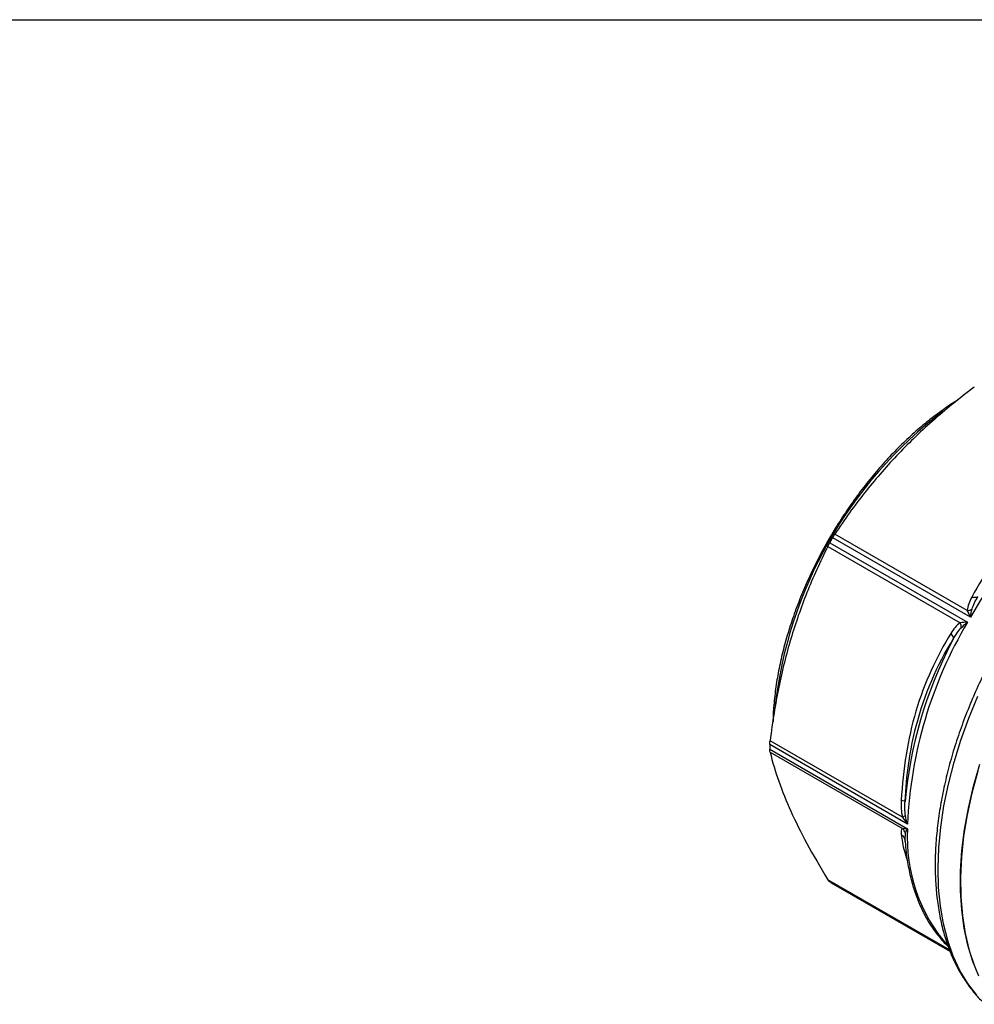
# Model space of a CAD drawing. Header units: inches. Extents: x 0.5 to 21.5, y 0.5 to 16.5.
# Tile 8 of 12: x 13.9 to 16.7, y 13.7 to 16.5. Entities that reach past the tile are written whole.
import ezdxf

# ---------------------------------------------------------------- set-up
doc = ezdxf.new("R2010")
doc.units = ezdxf.units.IN
doc.header["$LTSCALE"] = 2
doc.header["$MEASUREMENT"] = 0
doc.linetypes.add('SLD-Solid', pattern=[0])
doc.layers.add('TEXT', color=140, linetype='SLD-Solid', lineweight=25)

msp = doc.modelspace()

# ---------------------------------------------------------------- linework, layer by layer
for p, q in [((16.2563, 15.0074), (16.6494, 14.7804)), ((16.6576, 14.7946), (16.2645, 15.0215)), ((16.6486, 14.8134), (16.2706, 15.0315)), ((16.2507, 14.997), (16.6286, 14.7788)), ((16.6087, 14.7322), (16.6036, 14.7224)), ((16.4782, 14.2043), (16.0851, 14.4312)), ((16.0851, 14.4179), (16.4782, 14.1909)), ((16.4638, 14.2241), (16.0859, 14.4423)), ((16.0859, 14.4098), (16.4638, 14.1916)), ((16.4712, 14.1582), (16.472, 14.1781)), ((16.4699, 14.161), (16.4706, 14.1592)), ((16.471, 14.1542), (16.4712, 14.1582)), ((16.4713, 14.1563), (16.4722, 14.144)), ((16.5978, 13.845), (16.2507, 14.0454)), ((16.5991, 13.8415), (16.2563, 14.0394)), ((16.2604, 14.037), (16.5991, 13.8415))]:
    msp.add_line(p, q)
at = {"flags": 128}
for points in [[(16.6756, 13.7163), (16.65, 13.7497), (16.6277, 13.7869), (16.6085, 13.8278), (16.5928, 13.8721), (16.5805, 13.9196), (16.5718, 13.9701), (16.5666, 14.0232), (16.565, 14.0787), (16.567, 14.1362), (16.5727, 14.1955), (16.5819, 14.2563), (16.5946, 14.3181), (16.6107, 14.3807), (16.6303, 14.4437), (16.6531, 14.5067), (16.679, 14.5695)], [(16.6817, 13.7699), (16.6643, 13.8126), (16.6502, 13.8585), (16.6397, 13.9075), (16.6327, 13.9594), (16.6294, 14.0137), (16.6296, 14.0703), (16.6334, 14.1287), (16.6408, 14.1888), (16.6518, 14.2501), (16.6663, 14.3123), (16.6841, 14.3752)], [(16.6782, 14.3555), (16.6614, 14.2928), (16.648, 14.2308), (16.6381, 14.1699), (16.6318, 14.1103), (16.6291, 14.0524), (16.63, 13.9965), (16.6345, 13.9429), (16.6426, 13.8919), (16.6543, 13.8438), (16.6694, 13.7989)]]:
    msp.add_lwpolyline(points, dxfattribs=at)
for centre, radius, start, end in [((17.3178, 14.4047), 1.225, 127.0185, 173.9329), ((17.7206, 14.2015), 1.2173, 122.2577, 150.8414), ((17.53, 14.2815), 1.466, 149.6802, 150.3198), ((17.7036, 14.1536), 1.2265, 149.2666, 177.6332), ((17.684, 14.1603), 1.2178, 152.5117, 174.8734), ((16.8832, 14.4245), 0.7981, 179.5203, 180.4797), ((16.9431, 14.1639), 0.4657, 176.6752, 221.3231), ((16.4015, 14.2814), 0.2822, 239.0352, 240.0027)]:
    msp.add_arc(centre, radius, start, end)
for points, knots in [([(16.6686, 15.4516), (16.625, 15.4187), (16.5856, 15.3865), (16.5123, 15.3215), (16.4784, 15.2888), (16.4144, 15.2212), (16.3843, 15.1863), (16.3261, 15.1126), (16.2982, 15.0737), (16.2706, 15.0315)], [0, 0, 0, 0, 0.25, 0.25, 0.5, 0.5, 0.75, 0.75, 1, 1, 1, 1]), ([(16.6238, 15.4158), (16.6178, 15.4122), (16.5976, 15.4002), (16.5636, 15.3759), (16.522, 15.3434), (16.4812, 15.3074), (16.4413, 15.2684), (16.4027, 15.2266), (16.3655, 15.1823), (16.3299, 15.1358), (16.2962, 15.0872), (16.2645, 15.0369), (16.2351, 14.9852), (16.2081, 14.9323), (16.1836, 14.8786), (16.1618, 14.8244), (16.1428, 14.77), (16.1268, 14.7158), (16.1138, 14.6619), (16.1039, 14.6088), (16.0974, 14.5568), (16.0943, 14.5191), (16.0943, 14.4993), (16.0943, 14.4958)], [0, 0, 0, 0, 0.021771, 0.07273, 0.123678, 0.174613, 0.225535, 0.276444, 0.327342, 0.378232, 0.429114, 0.479993, 0.530871, 0.581749, 0.632631, 0.683519, 0.734414, 0.785321, 0.836242, 0.887178, 0.938132, 0.989103, 1, 1, 1, 1]), ([(17.0027, 15.2123), (16.9295, 15.1647), (16.8614, 15.1097), (16.7745, 15.0184), (16.7482, 14.9864), (16.701, 14.9205), (16.6801, 14.8866), (16.6616, 14.8523)], [0, 0, 0, 0, 0.5, 0.5, 0.75, 0.75, 1, 1, 1, 1]), ([(17.0953, 15.1417), (17.0831, 15.132), (17.0557, 15.1102), (17.014, 15.0725), (16.9703, 15.0295), (16.9279, 14.9836), (16.887, 14.9352), (16.8477, 14.8845), (16.8102, 14.8317), (16.7747, 14.7772), (16.7414, 14.7211), (16.7105, 14.6637), (16.682, 14.6053), (16.6562, 14.5462), (16.6331, 14.4867), (16.6128, 14.427), (16.5956, 14.3674), (16.5814, 14.3083), (16.5703, 14.2498), (16.5624, 14.1923), (16.5577, 14.1361), (16.5564, 14.0813), (16.5583, 14.0283), (16.5636, 13.9774), (16.5722, 13.9287), (16.584, 13.8826), (16.5991, 13.8393), (16.6174, 13.799), (16.6387, 13.7619), (16.6631, 13.7286), (16.6839, 13.7045), (16.6975, 13.693), (16.7009, 13.69)], [0, 0, 0, 0, 0.027565, 0.061927, 0.096273, 0.130604, 0.164921, 0.199228, 0.233526, 0.267819, 0.302109, 0.3364, 0.370692, 0.40499, 0.439296, 0.473612, 0.507943, 0.54229, 0.576656, 0.611043, 0.645451, 0.67988, 0.714327, 0.748785, 0.783238, 0.817665, 0.852037, 0.886321, 0.920475, 0.954466, 0.988272, 1, 1, 1, 1]), ([(16.2507, 14.997), (16.228, 14.9521), (16.2083, 14.9084), (16.1735, 14.8212), (16.1583, 14.7777), (16.1318, 14.6885), (16.1204, 14.6428), (16.1008, 14.5468), (16.0926, 14.4965), (16.0859, 14.4423)], [0, 0, 0, 0, 0.25, 0.25, 0.5, 0.5, 0.75, 0.75, 1, 1, 1, 1]), ([(16.6486, 14.8134), (16.6511, 14.8076), (16.6541, 14.8014), (16.6575, 14.7948), (16.6575, 14.7947), (16.6576, 14.7946)], [-0.00149148, -0.00149148, -0.00149148, -0.00149148, 0.08097186, 0.08097186, 0.08246334, 0.08246334, 0.08246334, 0.08246334]), ([(16.6576, 14.7946), (16.6576, 14.7947), (16.6576, 14.7949), (16.6588, 14.803), (16.6603, 14.8109), (16.6622, 14.8182)], [-0.00149148, -0.00149148, -0.00149148, -0.00149148, 0, 0, 0.08246334, 0.08246334, 0.08246334, 0.08246334]), ([(16.6494, 14.7804), (16.6493, 14.7804), (16.6491, 14.7804), (16.6418, 14.7801), (16.6349, 14.7795), (16.6286, 14.7788)], [-0.08395478, -0.08395478, -0.08395478, -0.08395478, -0.08246738, -0.08246738, 0, 0, 0, 0]), ([(16.6313, 14.7646), (16.6367, 14.7699), (16.6427, 14.7752), (16.6492, 14.7802), (16.6493, 14.7803), (16.6494, 14.7804)], [-0.08395478, -0.08395478, -0.08395478, -0.08395478, -0.0014874, -0.0014874, 0, 0, 0, 0]), ([(16.6015, 14.7481), (16.5606, 14.6818), (16.5262, 14.6073), (16.4901, 14.4867), (16.4807, 14.445), (16.467, 14.3597), (16.4625, 14.3163), (16.4602, 14.2727)], [0, 0, 0, 0, 0.5, 0.5, 0.75, 0.75, 1, 1, 1, 1]), ([(16.471, 14.2691), (16.475, 14.3423), (16.498, 14.5117), (16.563, 14.6586), (16.6087, 14.7322)], [0, 0, 0, 0, 0.575186, 1.3421, 1.3421, 1.3421, 1.3421]), ([(16.0859, 14.4098), (16.0926, 14.3818), (16.1008, 14.3543), (16.1204, 14.2985), (16.1318, 14.2703), (16.1583, 14.2117), (16.1735, 14.1813), (16.2083, 14.1167), (16.228, 14.0826), (16.2507, 14.0454)], [0, 0, 0, 0, 0.25, 0.25, 0.5, 0.5, 0.75, 0.75, 1, 1, 1, 1]), ([(16.4638, 14.2241), (16.4678, 14.2175), (16.4726, 14.2109), (16.478, 14.2045), (16.4781, 14.2044), (16.4782, 14.2043)], [-0.0014874, -0.0014874, -0.0014874, -0.0014874, 0.08097998, 0.08097998, 0.08246738, 0.08246738, 0.08246738, 0.08246738]), ([(16.4782, 14.2043), (16.4781, 14.2044), (16.4781, 14.2046), (16.4755, 14.2124), (16.4734, 14.2205), (16.472, 14.2286)], [-0.0014874, -0.0014874, -0.0014874, -0.0014874, 0, 0, 0.08246738, 0.08246738, 0.08246738, 0.08246738]), ([(16.4782, 14.1909), (16.4781, 14.1909), (16.478, 14.1909), (16.4726, 14.1908), (16.4678, 14.191), (16.4638, 14.1916)], [-0.08395482, -0.08395482, -0.08395482, -0.08395482, -0.08246334, -0.08246334, 0, 0, 0, 0]), ([(16.472, 14.1781), (16.4734, 14.1818), (16.4755, 14.1861), (16.4781, 14.1908), (16.4781, 14.1908), (16.4782, 14.1909)], [-0.08395482, -0.08395482, -0.08395482, -0.08395482, -0.00149148, -0.00149148, 0, 0, 0, 0]), ([(16.4602, 14.1745), (16.4617, 14.1731), (16.4648, 14.1705), (16.4681, 14.1658), (16.4692, 14.1625), (16.4698, 14.161)], [0, 0, 0, 0, 0.354363, 0.708897, 1, 1, 1, 1]), ([(16.4602, 14.1745), (16.4623, 14.1592), (16.4655, 14.1362), (16.4746, 14.1092), (16.4777, 14.1001)], [0, 0, 0, 0, 0.664368, 1, 1, 1, 1]), ([(16.4698, 14.161), (16.4699, 14.1606), (16.4708, 14.1585), (16.4709, 14.1562), (16.471, 14.1542)], [0, 0, 0, 0, 0.151823, 1, 1, 1, 1]), ([(16.4722, 14.144), (16.4725, 14.1395), (16.4739, 14.1184), (16.4798, 14.0828), (16.4899, 14.0377), (16.5036, 13.9954), (16.5205, 13.9561), (16.5404, 13.92), (16.5636, 13.8876), (16.5817, 13.866), (16.5928, 13.8563), (16.5944, 13.8549)], [0, 0, 0, 0, 0.037091, 0.172733, 0.308282, 0.443598, 0.5785, 0.712781, 0.846245, 0.978771, 1, 1, 1, 1])]:
    msp.add_open_spline(points, degree=3, knots=knots)
for points in [[(16.2507, 14.997), (16.2524, 15.0003), (16.2543, 15.0038), (16.2563, 15.0074)], [(16.2645, 15.0215), (16.2665, 15.0251), (16.2686, 15.0284), (16.2706, 15.0315)], [(16.6616, 14.8523), (16.6547, 14.8396), (16.6488, 14.8262), (16.6486, 14.8134)], [(16.6616, 14.8523), (16.6692, 14.8506), (16.6756, 14.8513), (16.679, 14.854)], [(16.6622, 14.8182), (16.6651, 14.8291), (16.6717, 14.8417), (16.679, 14.854)], [(16.6486, 14.8134), (16.6537, 14.8142), (16.6585, 14.8159), (16.6622, 14.8182)], [(16.6286, 14.7788), (16.6176, 14.7723), (16.609, 14.7604), (16.6015, 14.7481)], [(16.6087, 14.7322), (16.6157, 14.7446), (16.6233, 14.7567), (16.6313, 14.7646)], [(16.6313, 14.7646), (16.6314, 14.769), (16.6305, 14.774), (16.6286, 14.7788)], [(16.6015, 14.7481), (16.6067, 14.7424), (16.6094, 14.7365), (16.6087, 14.7322)], [(16.0851, 14.4312), (16.0851, 14.4346), (16.0854, 14.4383), (16.0859, 14.4423)], [(16.0859, 14.4098), (16.0854, 14.4118), (16.0851, 14.4145), (16.0851, 14.4179)], [(16.4602, 14.2727), (16.4593, 14.2565), (16.4594, 14.2396), (16.4638, 14.2241)], [(16.4602, 14.2727), (16.4668, 14.2716), (16.4708, 14.2702), (16.471, 14.2691)], [(16.472, 14.2286), (16.4699, 14.2407), (16.4702, 14.255), (16.471, 14.2691)], [(16.4638, 14.2241), (16.4676, 14.2258), (16.4704, 14.2273), (16.472, 14.2286)], [(16.4638, 14.1916), (16.4594, 14.1888), (16.4593, 14.1819), (16.4602, 14.1745)], [(16.472, 14.1781), (16.4704, 14.1832), (16.4676, 14.1878), (16.4638, 14.1916)], [(16.2563, 14.0394), (16.2543, 14.0406), (16.2524, 14.0427), (16.2507, 14.0454)]]:
    msp.add_open_spline(points, degree=3)
at = {"layer": 'TEXT'}
msp.add_line((0.5, 16.5), (21.5, 16.5), dxfattribs=at)

doc.saveas('drawing.dxf')
